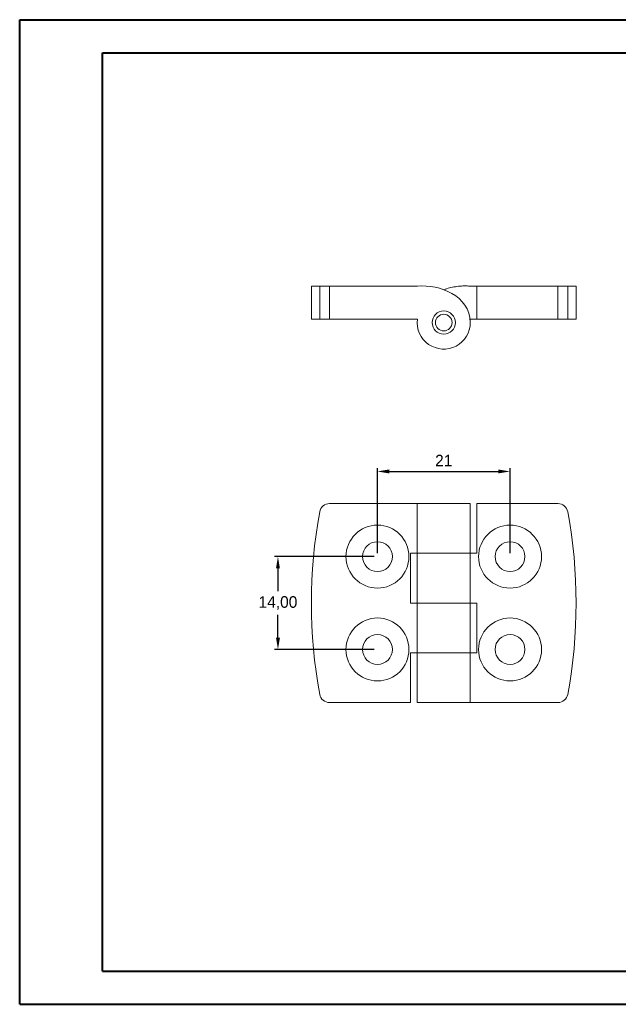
# Model space of a CAD drawing. Header units: millimetres. Extents: x 0 to 420, y 0 to 297.
# Tile 1 of 3: x 0 to 181, y 0 to 297. Entities that reach past the tile are written whole.
import ezdxf

# ---------------------------------------------------------------- set-up
doc = ezdxf.new("R2010")
doc.units = ezdxf.units.MM
doc.header["$PDSIZE"] = -1
doc.dimstyles.new('ISO-25', dxfattribs={"dimtxt": 2.5, "dimasz": 2.5, "dimexe": 1.25, "dimexo": 0.625, "dimtad": 1, "dimtxsty": 'Standard', "dimcen": 2.5, "dimadec": 0, "dimazin": 0, "dimtfac": 1, "dimtmove": 0, "dimatfit": 3, "dimfxl": 1, "dimarcsym": 0})

# ---------------------------------------------------------------- blocks, each defined once
blk = doc.blocks.new('*D3')
at = {"color": 0, "lineweight": -2}
for p, q in [((108.02, 136.25), (108.02, 161.95)), ((111.58, 160.95), (144.47, 160.95)), ((148.02, 136.25), (148.02, 161.95))]:
    blk.add_line(p, q, dxfattribs=at)
at = {"color": 0}
for points in [[(111.58, 161.54), (111.58, 160.35), (108.02, 160.95)], [(144.47, 161.54), (144.47, 160.35), (148.02, 160.95)]]:
    blk.add_solid(points, dxfattribs=at)
at = {"layer": 'Defpoints', "color": 0}
for p in [(148.02, 160.95), (108.02, 135.25), (148.02, 135.25)]:
    blk.add_point(p, dxfattribs=at)
at = {"color": 0, "insert": (128.02, 164.22), "char_height": 3.5, "attachment_point": 5}
blk.add_mtext('21', dxfattribs=at)
blk = doc.blocks.new('*D4')
at = {"color": 0, "lineweight": -2}
for p, q in [((107.02, 135.25), (77, 135.25)), ((78, 131.69), (78, 124.82)), ((78, 110.81), (78, 117.69)), ((107.02, 107.25), (77, 107.25))]:
    blk.add_line(p, q, dxfattribs=at)
at = {"color": 0}
for points in [[(77.41, 131.69), (78.6, 131.69), (78, 135.25)], [(77.41, 110.81), (78.6, 110.81), (78, 107.25)]]:
    blk.add_solid(points, dxfattribs=at)
at = {"layer": 'Defpoints', "color": 0}
for p in [(108.02, 135.25), (78, 107.25), (108.02, 107.25)]:
    blk.add_point(p, dxfattribs=at)
at = {"color": 0, "insert": (78, 121.25), "char_height": 3.5, "attachment_point": 5}
blk.add_mtext('14,00', dxfattribs=at)

msp = doc.modelspace()

# ---------------------------------------------------------------- linework, layer by layer
at = {"color": 7, "linetype": 'Continuous', "lineweight": 40}
for p, q in [((0.079, 0.215), (0.079, 297.215)), ((0.079, 297.215), (420.079, 297.215)), ((25.079, 10.215), (25.079, 287.215)), ((25.079, 287.215), (410.079, 287.215)), ((25.079, 10.215), (410.079, 10.215)), ((0.079, 0.215), (420.079, 0.215))]:
    msp.add_line(p, q, dxfattribs=at)
at = {"color": 7, "linetype": 'Continuous', "lineweight": 15}
for p, q in [((88.087, 216.859), (88.087, 206.859)), ((90.613, 216.859), (88.087, 216.859)), ((90.613, 206.859), (90.613, 216.859)), ((90.613, 216.859), (93.563, 216.859)), ((93.563, 216.859), (93.563, 206.859)), ((93.563, 216.859), (120.087, 216.859)), ((135.962, 216.859), (138.025, 216.859)), ((138.025, 206.859), (138.025, 216.859)), ((162.487, 216.859), (138.025, 216.859)), ((162.487, 206.859), (162.487, 216.859)), ((162.487, 216.859), (165.437, 216.859)), ((167.962, 216.859), (165.437, 216.859)), ((165.437, 216.859), (165.437, 206.859)), ((167.962, 206.859), (167.962, 216.859)), ((90.613, 206.859), (88.087, 206.859)), ((93.563, 206.859), (90.613, 206.859)), ((120.087, 206.859), (93.563, 206.859)), ((138.025, 206.859), (135.962, 206.859)), ((138.025, 206.859), (162.487, 206.859)), ((165.437, 206.859), (162.487, 206.859)), ((167.962, 206.859), (165.437, 206.859)), ((120.025, 151.251), (93.563, 151.251)), ((120.025, 151.251), (120.025, 136.251)), ((136.025, 151.251), (120.025, 151.251)), ((136.025, 136.251), (136.025, 151.251)), ((138.025, 151.251), (162.487, 151.251)), ((138.025, 151.251), (138.025, 136.251)), ((118.025, 136.251), (120.025, 136.251)), ((118.025, 121.251), (118.025, 136.251)), ((120.025, 136.251), (136.025, 136.251)), ((120.025, 136.251), (120.025, 121.251)), ((136.025, 121.251), (136.025, 136.251)), ((138.025, 136.251), (136.025, 136.251)), ((120.025, 121.251), (118.025, 121.251)), ((120.025, 121.251), (120.025, 106.251)), ((136.025, 121.251), (120.025, 121.251)), ((136.025, 106.251), (136.025, 121.251)), ((136.025, 121.251), (138.025, 121.251)), ((138.025, 121.251), (138.025, 106.251)), ((118.025, 106.251), (120.025, 106.251)), ((118.025, 91.251), (118.025, 106.251)), ((120.025, 106.251), (136.025, 106.251)), ((120.025, 106.251), (120.025, 91.251)), ((136.025, 91.251), (136.025, 106.251)), ((138.025, 106.251), (136.025, 106.251)), ((118.025, 91.251), (93.563, 91.251)), ((120.025, 91.251), (136.025, 91.251)), ((136.025, 91.251), (162.487, 91.251))]:
    msp.add_line(p, q, dxfattribs=at)
at = {"color": 7, "linetype": 'Continuous', "lineweight": 15, "flags": 128}
msp.add_lwpolyline([(135.962, 206.859), (136.021, 206.115), (136.025, 205.859)], dxfattribs=at)
at = {"color": 7, "linetype": 'Continuous', "lineweight": 15}
for centre, radius in [((128.025, 205.859), 3.5), ((128.025, 205.859), 2.5), ((108.025, 135.251), 9.5), ((148.025, 135.251), 9.5), ((108.025, 135.251), 4.5), ((148.025, 135.251), 4.5), ((108.025, 107.251), 9.5), ((148.025, 107.251), 9.5), ((108.025, 107.251), 4.5), ((148.025, 107.251), 4.5)]:
    msp.add_circle(centre, radius, dxfattribs=at)
for centre, radius, start, end in [((128.025, 205.859), 8, 172.81924, 0), ((239.587, 121.251), 151.5, 169.52432, 190.47568), ((93.563, 148.251), 3, 90, 169.52432), ((162.487, 148.251), 3, 10.47568, 90), ((16.462, 121.251), 151.5, 349.52432, 10.47568), ((93.563, 94.251), 3, 190.47568, 270), ((162.487, 94.251), 3, 270, 349.52432)]:
    msp.add_arc(centre, radius, start, end, dxfattribs=at)
msp.add_open_spline([(120.087, 216.859), (126.843, 217.365), (135.781, 214.06), (136.025, 205.859)], degree=3, dxfattribs=at)
msp.add_open_spline([(128.025, 215.741), (128.309, 215.85), (129.164, 216.176), (130.648, 216.529), (132.438, 216.814), (134.215, 216.939), (135.386, 216.886), (135.962, 216.859)], degree=3, knots=[0, 0, 0, 0, 0.1129691, 0.3396989, 0.5649003, 0.7859347, 1, 1, 1, 1], dxfattribs=at)

# ---------------------------------------------------------------- dimensions: what is measured, and where the dimension line sits
dim = msp.add_linear_dim(base=(148.025, 160.946), p1=(108.025, 135.251), p2=(148.025, 135.251), text='21', dimstyle='ISO-25', override={"dimtxt": 3.5, "dimasz": 3.556, "dimexe": 1, "dimexo": 1, "dimgap": 1.524, "dimtih": 1, "dimtoh": 1, "dimlfac": 0.5, "dimzin": 0, "dimadec": 2, "dimtzin": 0})
dim.commit()
dim.dimension.update_dxf_attribs({"geometry": '*D3', "text_midpoint": (128.025, 164.22)})
dim = msp.add_linear_dim(base=(78.003, 107.251), p1=(108.025, 135.251), p2=(108.025, 107.251), angle=90, dimstyle='ISO-25', override={"dimtxt": 3.5, "dimasz": 3.556, "dimexe": 1, "dimexo": 1, "dimgap": 1.524, "dimtih": 1, "dimtoh": 1, "dimlfac": 0.5, "dimzin": 0, "dimadec": 2, "dimtzin": 0})
dim.commit()
dim.dimension.update_dxf_attribs({"geometry": '*D4', "text_midpoint": (78.003, 121.251)})

doc.saveas('drawing.dxf')
